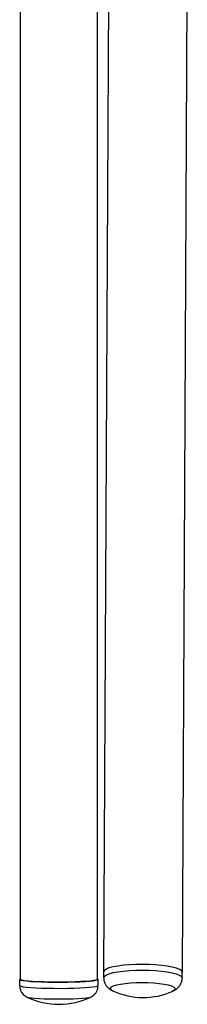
# Paper-space layout '_Back' of a CAD drawing. Header units: millimetres. Extents: x -0.288 to 0.288, y -0.453 to 0.318.
# Tile 1 of 3: x -0.288 to -0.233, y -0.453 to -0.134. Entities that reach past the tile are written whole.
import ezdxf

# ---------------------------------------------------------------- set-up
doc = ezdxf.new("R2010")
doc.units = ezdxf.units.MM

psp = doc.layouts.new('_Back')

# ---------------------------------------------------------------- linework, layer by layer
at = {"color": 7, "linetype": 'Continuous', "lineweight": 25}
for p, q in [((-0.2569457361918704, 0.2673915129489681), (-0.2605198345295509, -0.4419959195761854)), ((-0.2875000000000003, 0.1084056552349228), (-0.2875000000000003, -0.4444999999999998)), ((-0.2625000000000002, -0.4444999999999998), (-0.2625000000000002, -0.01002719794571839)), ((-0.2350204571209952, -0.4421194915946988), (-0.2334136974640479, -0.1232096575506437)), ((-0.2605051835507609, -0.4419551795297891), (-0.2605150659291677, -0.4439166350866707)), ((-0.235115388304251, -0.4440446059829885), (-0.2351055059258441, -0.4420831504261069)), ((-0.2877000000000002, -0.4444999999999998), (-0.2877000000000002, -0.4464951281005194)), ((-0.2623000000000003, -0.4464951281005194), (-0.2623000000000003, -0.4444999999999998)), ((-0.2853378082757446, -0.4501897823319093), (-0.28530751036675, -0.4502033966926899))]:
    psp.add_line(p, q, dxfattribs=at)
at = {"color": 8, "linetype": 'Continuous', "lineweight": 25, "flags": 128}
for points in [[(-0.2605150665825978, -0.4439167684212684), (-0.2605077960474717, -0.4438351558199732), (-0.2602525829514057, -0.4434186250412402), (-0.2596395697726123, -0.4430182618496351), (-0.2586863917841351, -0.442645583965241), (-0.2574204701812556, -0.442311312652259), (-0.2558782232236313, -0.4420250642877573), (-0.2541040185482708, -0.4417950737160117), (-0.2521488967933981, -0.4416279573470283), (-0.2500691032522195, -0.4415285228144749), (-0.2479244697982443, -0.441499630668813), (-0.2457766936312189, -0.4415421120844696), (-0.2436875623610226, -0.4416547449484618), (-0.241717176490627, -0.4418342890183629), (-0.239922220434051, -0.4420755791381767), (-0.238354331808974, -0.442371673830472), (-0.2370586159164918, -0.4427140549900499), (-0.2360723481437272, -0.443092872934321), (-0.2354239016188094, -0.4434972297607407), (-0.2351319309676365, -0.4439154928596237), (-0.2351153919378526, -0.4440452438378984)], [(-0.2877000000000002, -0.4464951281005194), (-0.2876449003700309, -0.4465775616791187), (-0.2872633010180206, -0.4467254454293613), (-0.2865289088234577, -0.4468667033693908), (-0.2854628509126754, -0.4469972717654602), (-0.2840957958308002, -0.4471133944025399), (-0.2824670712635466, -0.4472117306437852), (-0.2806235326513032, -0.4472894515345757), (-0.278618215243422, -0.4473443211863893), (-0.2765088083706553, -0.4473747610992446), (-0.2743559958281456, -0.4473798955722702), (-0.2722217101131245, -0.4473595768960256), (-0.2701673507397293, -0.4473143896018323), (-0.2682520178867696, -0.4472456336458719), (-0.2665308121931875, -0.4471552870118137), (-0.265053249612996, -0.4470459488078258), (-0.2638618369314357, -0.4469207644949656), (-0.2629908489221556, -0.4467833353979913), (-0.2624653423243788, -0.4466376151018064), (-0.2623000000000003, -0.4464951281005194)], [(-0.2573642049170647, -0.4482988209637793), (-0.2578259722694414, -0.4480560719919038), (-0.2582153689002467, -0.4476854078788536), (-0.2582512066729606, -0.4473087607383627), (-0.2579322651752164, -0.4469389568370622), (-0.2572694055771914, -0.4465885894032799), (-0.2562852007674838, -0.4462695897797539), (-0.2550131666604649, -0.4459928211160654), (-0.2534966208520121, -0.4457677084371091), (-0.2517872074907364, -0.4456019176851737), (-0.2499431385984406, -0.4455010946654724), (-0.2480272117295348, -0.4454686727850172), (-0.2461046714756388, -0.4455057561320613), (-0.2442409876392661, -0.4456110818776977), (-0.2424996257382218, -0.4457810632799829), (-0.2409398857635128, -0.4460099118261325), (-0.2396148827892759, -0.4462898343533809), (-0.2385697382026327, -0.4466112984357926), (-0.2378400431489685, -0.4469633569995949), (-0.2374506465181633, -0.4473340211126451), (-0.2374148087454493, -0.447710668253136), (-0.2377337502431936, -0.4480804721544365), (-0.2383102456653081, -0.4483948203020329)], [(-0.28530751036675, -0.4502033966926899), (-0.2852815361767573, -0.4502139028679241), (-0.2847664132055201, -0.4503434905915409), (-0.2839187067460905, -0.4504642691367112), (-0.2827672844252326, -0.4505721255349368), (-0.2813513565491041, -0.4506633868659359), (-0.2797191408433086, -0.4507349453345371), (-0.2779262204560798, -0.450784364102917), (-0.2760336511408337, -0.45080996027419), (-0.2741058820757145, -0.4508108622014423), (-0.2722085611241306, -0.4507870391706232), (-0.2704062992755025, -0.4507393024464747), (-0.2687604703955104, -0.4506692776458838), (-0.2673271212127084, -0.4505793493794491), (-0.2661550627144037, -0.4504725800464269), (-0.265284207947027, -0.4503526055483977), (-0.2647442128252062, -0.4502235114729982), (-0.2646834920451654, -0.4501995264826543)]]:
    psp.add_lwpolyline(points, dxfattribs=at)
at = {"color": 7, "linetype": 'Continuous', "lineweight": 25, "flags": 128}
for points in [[(-0.2605051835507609, -0.4419551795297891), (-0.2604979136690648, -0.4418737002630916), (-0.2602427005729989, -0.4414571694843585), (-0.2596296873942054, -0.4410568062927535), (-0.2586765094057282, -0.4406841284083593), (-0.2574105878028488, -0.4403498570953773), (-0.2558683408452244, -0.4400636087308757), (-0.254094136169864, -0.43983361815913), (-0.2521390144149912, -0.4396665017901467), (-0.2500592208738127, -0.4395670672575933), (-0.2479145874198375, -0.4395381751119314), (-0.2457668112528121, -0.4395806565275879), (-0.2436776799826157, -0.4396932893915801), (-0.2417072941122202, -0.4398728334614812), (-0.2399123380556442, -0.440114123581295), (-0.2383444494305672, -0.4404102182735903), (-0.237048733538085, -0.4407525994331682), (-0.2360624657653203, -0.4411314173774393), (-0.2354140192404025, -0.4415357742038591), (-0.2351220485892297, -0.441954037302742), (-0.2351055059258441, -0.4420831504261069)], [(-0.2875000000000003, -0.4443433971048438), (-0.2876627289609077, -0.4444321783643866), (-0.2876449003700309, -0.4445824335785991), (-0.2872633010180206, -0.4447303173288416), (-0.2865289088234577, -0.4448715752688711), (-0.2854628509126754, -0.4450021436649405), (-0.2840957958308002, -0.4451182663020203), (-0.2824670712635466, -0.4452166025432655), (-0.2806235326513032, -0.445294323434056), (-0.278618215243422, -0.4453491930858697), (-0.2765088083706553, -0.4453796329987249), (-0.2743559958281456, -0.4453847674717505), (-0.2722217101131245, -0.445364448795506), (-0.2701673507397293, -0.4453192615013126), (-0.2682520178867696, -0.4452505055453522), (-0.2665308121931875, -0.445160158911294), (-0.265053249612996, -0.4450508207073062), (-0.2638618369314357, -0.4449256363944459), (-0.2629908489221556, -0.4447882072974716), (-0.2624653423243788, -0.4446424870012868), (-0.2623004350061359, -0.4444926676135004), (-0.2625008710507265, -0.4443430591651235), (-0.2625008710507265, -0.4443430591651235)], [(-0.2868980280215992, -0.444767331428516), (-0.2873745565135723, -0.4446232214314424), (-0.2875000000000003, -0.4444999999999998)], [(-0.2625000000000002, -0.4444999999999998), (-0.2625796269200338, -0.4445982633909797), (-0.2629963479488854, -0.4447432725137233), (-0.2637583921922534, -0.4448812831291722), (-0.2648438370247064, -0.4450083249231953), (-0.2662214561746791, -0.4451207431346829), (-0.2678516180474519, -0.4452153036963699), (-0.2696874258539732, -0.4452892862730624), (-0.2716760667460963, -0.4453405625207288), (-0.2737603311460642, -0.4453676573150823), (-0.2758802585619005, -0.4453697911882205), (-0.2779748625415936, -0.4453469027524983), (-0.2799838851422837, -0.4452996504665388), (-0.281849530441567, -0.4452293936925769), (-0.2835181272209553, -0.4451381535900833), (-0.2849416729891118, -0.4450285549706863), (-0.28607921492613, -0.4449037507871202), (-0.2868980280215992, -0.444767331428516)]]:
    psp.add_lwpolyline(points, dxfattribs=at)
at = {"color": 7, "linetype": 'Continuous', "lineweight": 25}
for centre, radius, start, end in [((-0.2477266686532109, -0.4264035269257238), 0.02392250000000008, 246.2425983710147, 293.1800612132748), ((-0.2750000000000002, -0.4286162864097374), 0.02392250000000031, 244.3967149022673, 295.6032850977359)]:
    psp.add_arc(centre, radius, start, end, dxfattribs=at)
for points, knots in [([(-0.2603659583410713, -0.4416404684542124), (-0.2603813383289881, -0.4416533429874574), (-0.2605194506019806, -0.4417689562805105), (-0.2605031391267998, -0.441889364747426), (-0.2604886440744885, -0.4419963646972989)], [0, 0, 0, 0, 0.1113585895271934, 1, 1, 1, 1]), ([(-0.2351067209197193, -0.4423243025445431), (-0.2350748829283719, -0.4422781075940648), (-0.2349502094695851, -0.4420972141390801), (-0.2351138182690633, -0.4417762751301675), (-0.2354502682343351, -0.4414347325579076), (-0.2358912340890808, -0.4412430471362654), (-0.2360431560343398, -0.4411770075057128)], [0, 0, 0, 0, 0.1195539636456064, 0.4681578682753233, 0.8167692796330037, 1, 1, 1, 1]), ([(-0.2604719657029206, -0.4439177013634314), (-0.2604795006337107, -0.4441475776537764), (-0.2604991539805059, -0.4447471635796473), (-0.2602003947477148, -0.4456516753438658), (-0.2597041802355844, -0.4465344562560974), (-0.2590717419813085, -0.4472383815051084), (-0.2583543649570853, -0.4477897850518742), (-0.257672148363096, -0.448178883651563), (-0.2572106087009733, -0.448352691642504), (-0.2570175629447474, -0.4484253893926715)], [0, 0, 0, 0, 0.1008439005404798, 0.2630309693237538, 0.4136181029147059, 0.5605162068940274, 0.7117123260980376, 0.8794194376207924, 0.9999999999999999, 0.9999999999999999, 0.9999999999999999, 0.9999999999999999]), ([(-0.2386233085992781, -0.4484999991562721), (-0.2383902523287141, -0.4484133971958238), (-0.2378865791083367, -0.4482262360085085), (-0.2371404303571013, -0.4477837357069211), (-0.2363845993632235, -0.4471613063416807), (-0.2357302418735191, -0.4463419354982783), (-0.2352932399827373, -0.4453557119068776), (-0.2350869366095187, -0.4445533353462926), (-0.2351319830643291, -0.4441166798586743), (-0.2351391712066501, -0.4440470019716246)], [0, 0, 0, 0, 0.1465256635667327, 0.3166662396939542, 0.4810064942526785, 0.6427801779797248, 0.8051708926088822, 0.9689107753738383, 0.9999999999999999, 0.9999999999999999, 0.9999999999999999, 0.9999999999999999]), ([(-0.2876718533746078, -0.4464942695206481), (-0.2876802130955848, -0.4465908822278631), (-0.287719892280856, -0.447049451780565), (-0.2875096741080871, -0.4478224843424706), (-0.287092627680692, -0.4486949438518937), (-0.2865418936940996, -0.4493689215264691), (-0.2859502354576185, -0.4498553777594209), (-0.2854657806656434, -0.4501415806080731), (-0.2852258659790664, -0.4502357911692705), (-0.2851597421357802, -0.4502617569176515)], [0, 0, 0, 0, 0.05782242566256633, 0.2744525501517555, 0.465113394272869, 0.6377193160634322, 0.7962249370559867, 0.9438367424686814, 1, 1, 1, 1]), ([(-0.2647888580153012, -0.4502367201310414), (-0.2646988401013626, -0.4501994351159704), (-0.2644091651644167, -0.4500794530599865), (-0.2638436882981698, -0.4497117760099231), (-0.2631970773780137, -0.4490967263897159), (-0.2626654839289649, -0.4482643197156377), (-0.2623395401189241, -0.4473680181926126), (-0.2623321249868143, -0.4467595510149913), (-0.2623289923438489, -0.4465024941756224)], [0, 0, 0, 0, 0.07595671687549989, 0.2444264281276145, 0.4306302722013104, 0.6322475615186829, 0.8446370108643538, 1, 1, 1, 1])]:
    psp.add_open_spline(points, degree=3, knots=knots, dxfattribs=at)

doc.saveas('drawing.dxf')
